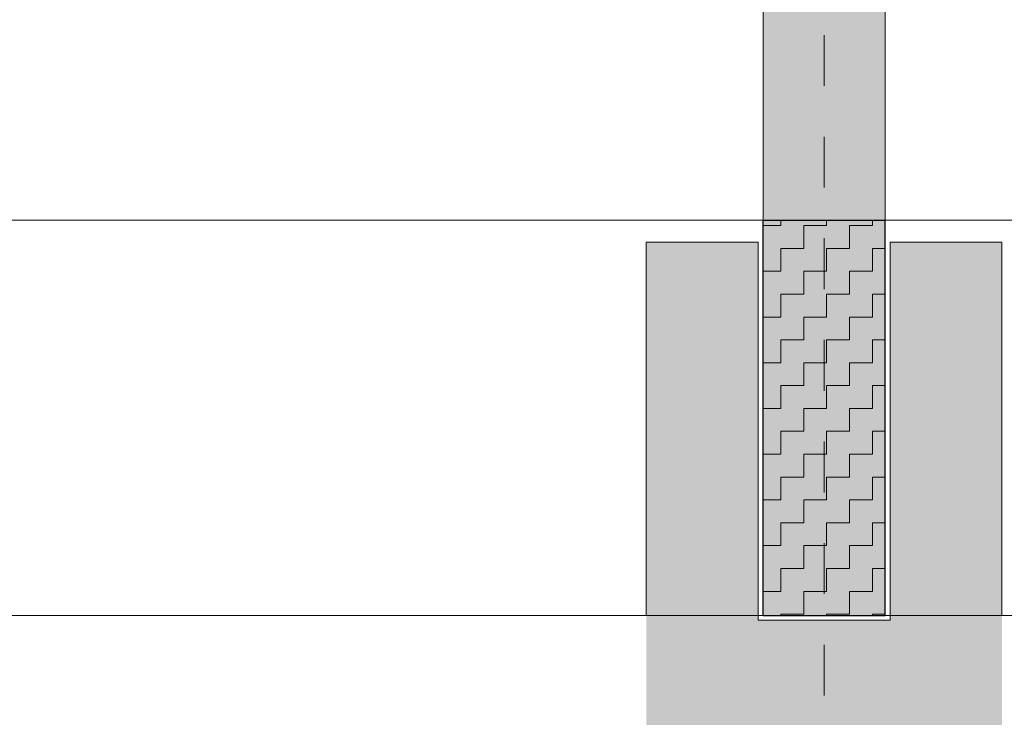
# Model space of a CAD drawing. Header units: metres. Extents: x 1316.5 to 1415.3, y -94.1 to -52.
# Tile 160 of 256: x 1351.8 to 1353.7, y -56.9 to -55.5. Entities that reach past the tile are written whole.
import ezdxf

# ---------------------------------------------------------------- set-up
doc = ezdxf.new("R2010")
doc.units = ezdxf.units.M
doc.header["$PDMODE"] = 65
doc.linetypes.add('AUSGEZOGEN', pattern=[0])
doc.linetypes.add('STRICHPUNKT2_S5', pattern=[0.1, 0.07, -0.01, 0.01, -0.01])
for name, color, linetype, lineweight in [('XR$11$Achsen', 4, 'AUSGEZOGEN', 13), ('XR$11$Ansicht', 1, 'AUSGEZOGEN', 50), ('XR$11$Design', 4, 'AUSGEZOGEN', 13), ('XR$11$Wand', 1, 'AUSGEZOGEN', 50), ('XR$12$Maßlinie 1_50', 7, 'AUSGEZOGEN', 25), ('XR$13$Muster', 4, 'AUSGEZOGEN', 13), ('XR$13$Möblierung', 4, 'AUSGEZOGEN', 13)]:
    doc.layers.add(name, color=color, linetype=linetype, lineweight=lineweight)
doc.styles.add('ARIAL', font='arial.ttf')
doc.dimstyles.new('DIMSTYLE_53', dxfattribs={"dimtxt": 0.125, "dimasz": 0.15, "dimexe": 0, "dimexo": 0, "dimgap": 0.0625, "dimtad": 2, "dimrnd": 0.005, "dimzin": 4, "dimdsep": 46, "dimtxsty": 'ARIAL', "dimblk1": 'ALL_ML_KREIS', "dimblk2": 'ALL_ML_KREIS', "dimsah": 1, "dimcen": 0, "dimclrd": 3, "dimclre": 3, "dimclrt": 3, "dimadec": 0, "dimazin": 0, "dimtfac": 1, "dimtdec": 0, "dimtix": 1, "dimtmove": 2, "dimatfit": 3, "dimfxl": 0, "dimtzin": 0, "dimlwd": 0, "dimlwe": 25, "dimarcsym": 0})

# ---------------------------------------------------------------- blocks, each defined once
blk = doc.blocks.new('ALL_ML_KREIS')
at = {"color": 0, "linetype": 'ByBlock', "lineweight": -2}
for p, q in [((0, -0.5), (0, 0.5)), ((-1, 0), (0.5, 0))]:
    blk.add_line(p, q, dxfattribs=at)
blk.add_circle((0, 0), 0.15, dxfattribs=at)
blk = doc.blocks.new('*D764')
at = {"layer": 'DEFPOINTS', "color": 3, "linetype": 'AUSGEZOGEN', "lineweight": 25, "transparency": 33554687}
for p in [(1361.1501, -55.5733), (1342.7701, -56.5768), (1342.7701, -64.661)]:
    blk.add_point(p, dxfattribs=at)
at = {"layer": 'XR$12$Maßlinie 1_50', "color": 3, "linetype": 'AUSGEZOGEN', "lineweight": -2, "transparency": 33554687}
for p, q in [((1342.7701, -64.361), (1342.7701, -64.661)), ((1361.1501, -64.361), (1361.1501, -64.661)), ((1342.7701, -64.661), (1361.1501, -64.661))]:
    blk.add_line(p, q, dxfattribs=at)
at = {"layer": 'XR$12$Maßlinie 1_50', "color": 3, "linetype": 'AUSGEZOGEN', "lineweight": 25, "transparency": 33554687, "xscale": 0.15, "yscale": 0.15, "zscale": 0.15, "rotation": 180}
blk.add_blockref('ALL_ML_KREIS', (1342.7701, -64.661), dxfattribs=at)
at = {"layer": 'XR$12$Maßlinie 1_50', "color": 3, "linetype": 'AUSGEZOGEN', "lineweight": 25, "transparency": 33554687, "xscale": 0.15, "yscale": 0.15, "zscale": 0.15}
blk.add_blockref('ALL_ML_KREIS', (1361.1501, -64.661), dxfattribs=at)
at = {"layer": 'XR$12$Maßlinie 1_50', "color": 3, "linetype": 'AUSGEZOGEN', "lineweight": 25, "transparency": 33554687, "insert": (1351.9642, -64.5463), "char_height": 0.125, "width": 0.625, "attachment_point": 5, "style": 'ARIAL'}
blk.add_mtext('\\A1;{\\A1;{18.38\\H0.082500;\\S^ ;}}', dxfattribs=at)

msp = doc.modelspace()

# ---------------------------------------------------------------- hatches: boundary and pattern name
at = {"layer": 'XR$13$Muster', "linetype": 'AUSGEZOGEN', "lineweight": 13, "transparency": 33554687}
h = msp.add_hatch(dxfattribs=at)
h.set_pattern_fill('MUSTER', color=3, scale=0.045, angle=90, style=0, pattern_type=2)
h.set_pattern_definition([(90, (-0.09, 0.09), (-0.045, 0.045), [0.045, -0.045]), (180, (-0.09, 0.09), (-0.045, -0.045), [0.045, -0.045])])
h.paths.add_polyline_path([(1353.4901, -55.9241), (1353.2501, -55.9241), (1353.2501, -56.7023), (1353.4901, -56.7023)], flags=0)
at = {"layer": 'XR$13$Möblierung', "linetype": 'AUSGEZOGEN', "lineweight": 13, "true_color": 0xcdb691, "transparency": 33554687}
for points in [[(1353.2501, -55.9241), (1353.4901, -55.9241), (1353.4902, -55.4923), (1353.2502, -55.4923)], [(1353.2501, -56.7023), (1353.4901, -56.7023), (1353.4901, -55.9251), (1353.2501, -55.9251)]]:
    msp.add_hatch(color=43, dxfattribs=at).paths.add_polyline_path(points)
at = {"layer": 'XR$13$Möblierung', "linetype": 'AUSGEZOGEN', "lineweight": 25, "transparency": 33554687}
msp.add_hatch(color=254, dxfattribs=at).paths.add_polyline_path([(1353.0201, -55.9674), (1353.0201, -63.2251), (1352.6201, -63.2251), (1352.6201, -63.7251), (1354.1201, -63.7251), (1354.1201, -63.2251), (1353.7201, -63.2251), (1353.7201, -55.9674), (1353.5001, -55.9674), (1353.5001, -56.7113), (1353.2401, -56.7113), (1353.2401, -55.9674)])

# ---------------------------------------------------------------- linework, layer by layer
at = {"layer": 'XR$11$Achsen', "color": 1, "linetype": 'STRICHPUNKT2_S5', "lineweight": 13, "transparency": 33554687}
msp.add_line((1353.3701, -62.4601), (1353.3701, -53.8536), dxfattribs=at)
at = {"layer": 'XR$11$Ansicht', "color": 4, "linetype": 'AUSGEZOGEN', "lineweight": 13, "transparency": 33554687}
for p, q in [((1353.2501, -55.9241), (1353.2502, -55.4923)), ((1353.4901, -55.9241), (1353.4902, -55.4923)), ((1353.0201, -55.9674), (1353.2401, -55.9674)), ((1353.0201, -56.7023), (1353.0201, -55.9674)), ((1353.2401, -56.7113), (1353.2401, -55.9674)), ((1353.5001, -55.9674), (1353.7201, -55.9674)), ((1353.5001, -56.7113), (1353.5001, -55.9674)), ((1353.7201, -56.7023), (1353.7201, -55.9674)), ((1353.2401, -56.7113), (1353.5001, -56.7113))]:
    msp.add_line(p, q, dxfattribs=at)
at = {"layer": 'XR$11$Design', "color": 3, "linetype": 'AUSGEZOGEN', "lineweight": 25, "transparency": 33554687}
for p, q in [((1353.2501, -55.9241), (1353.4901, -55.9241)), ((1353.2501, -56.7023), (1353.2501, -55.9241)), ((1353.4901, -56.7023), (1353.4901, -55.9241)), ((1353.2501, -56.7023), (1353.4901, -56.7023))]:
    msp.add_line(p, q, dxfattribs=at)
at = {"layer": 'XR$11$Wand', "color": 52, "linetype": 'AUSGEZOGEN', "lineweight": 13, "transparency": 33554687}
for p, q in [((1353.2501, -55.9241), (1348.4901, -55.9241)), ((1358.2501, -55.9241), (1353.4901, -55.9241)), ((1343.3201, -56.7023), (1361.0901, -56.7023))]:
    msp.add_line(p, q, dxfattribs=at)

# ---------------------------------------------------------------- dimensions: what is measured, and where the dimension line sits
at = {"layer": 'XR$12$Maßlinie 1_50', "color": 3, "linetype": 'AUSGEZOGEN', "lineweight": 25, "transparency": 33554687}
dim = msp.add_linear_dim(base=(1361.1501, -64.661), p1=(1342.7701, -64.361), p2=(1361.1501, -64.361), dimstyle='DIMSTYLE_53', override={"dimpost": '<>', "dimclrd": 3, "dimclre": 3, "dimclrt": 3, "dimlwd": 0, "dimlwe": 25}, dxfattribs=at)
dim.commit()
dim.dimension.update_dxf_attribs({"geometry": '*D764', "text_midpoint": (1351.9642, -64.5463), "dimtype": 160})

doc.saveas('drawing.dxf')
